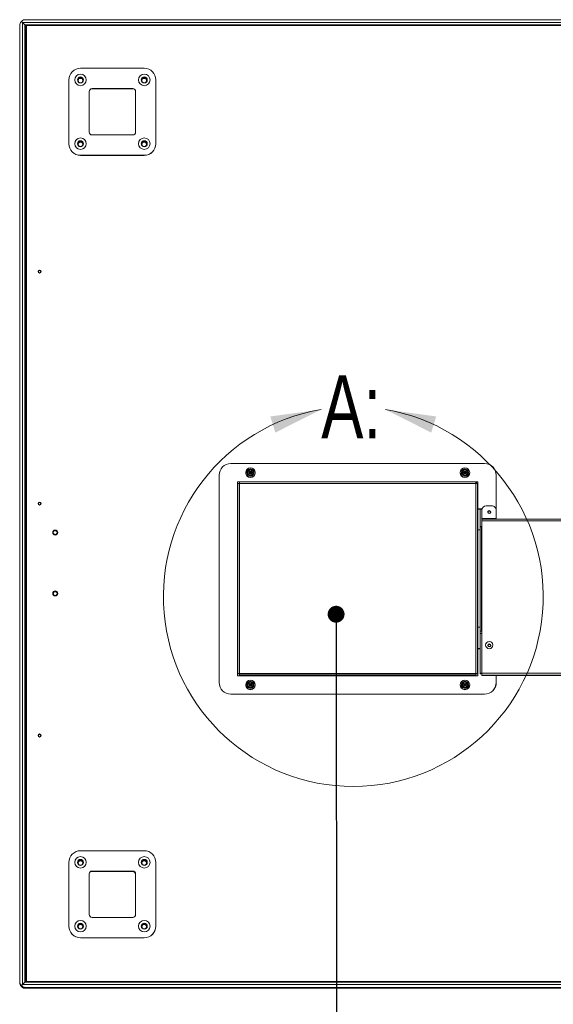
# Model space of a CAD drawing. Header units: millimetres. Extents: x 13 to 419, y 7 to 273.
# Tile 7 of 11: x 233 to 275, y 58 to 135. Entities that reach past the tile are written whole.
import ezdxf

# ---------------------------------------------------------------- set-up
doc = ezdxf.new("R2010")
doc.units = ezdxf.units.MM
doc.styles.add('SLDTEXTSTYLE1', font='TXT', dxfattribs={"width": 0.75})
doc.dimstyles.new('SLDDIMSTYLE0', dxfattribs={"dimtxt": 0, "dimasz": 1.3208, "dimexe": 0, "dimexo": 0.0625, "dimgap": 0, "dimtad": 0, "dimtih": 1, "dimtoh": 1, "dimdec": 0, "dimrnd": 1e-09, "dimzin": 0, "dimdsep": 46, "dimtxsty": 'Standard', "dimblk1": 'DOT', "dimblk2": 'DOT', "dimsah": 1, "dimcen": 0.09, "dimadec": 0, "dimazin": 0, "dimtfac": 1.3208, "dimtdec": 0, "dimtofl": 0, "dimtmove": 0, "dimatfit": 3, "dimldrblk": 'DOT', "dimfxl": 1, "dimfrac": 2, "dimtolj": 1, "dimtzin": 0, "dimarcsym": 0})

# ---------------------------------------------------------------- blocks, each defined once
blk = doc.blocks.new('_DOT')
at = {"color": 0, "linetype": 'ByBlock', "lineweight": -2}
blk.add_line((-0.5, 0), (-1, 0), dxfattribs=at)
at = {"color": 0, "linetype": 'ByBlock', "const_width": 0.5}
blk.add_lwpolyline([(-0.25, 0, 1), (0.25, 0, 1)], format="xyb", close=True, dxfattribs=at)

msp = doc.modelspace()

# ---------------------------------------------------------------- linework, layer by layer
at = {"color": 7, "linetype": 'Continuous', "lineweight": 0}
for p, q in [((233.623, 134.861), (233.623, 134.851)), ((364.093, 134.989), (233.937, 134.989)), ((233.483, 59.749), (233.483, 134.535)), ((233.71, 134.767), (233.88, 134.597)), ((364.32, 134.767), (233.71, 134.767)), ((233.71, 134.767), (233.71, 59.528)), ((233.88, 134.597), (364.15, 134.597)), ((233.88, 59.698), (233.88, 134.597)), ((364.093, 134.539), (233.936, 134.539)), ((233.936, 134.539), (233.936, 59.753)), ((233.936, 134.538), (364.093, 134.538)), ((233.936, 134.538), (364.093, 134.538)), ((234.009, 134.465), (233.936, 134.536)), ((233.936, 134.536), (234.009, 134.46)), ((234.009, 59.753), (234.009, 134.538)), ((238.236, 131.185), (243.226, 131.185)), ((237.329, 130.278), (237.329, 125.291)), ((238.308, 130.394), (238.164, 130.394)), ((238.269, 130.406), (238.204, 130.406)), ((243.298, 130.394), (243.153, 130.394)), ((243.258, 130.406), (243.193, 130.406)), ((244.133, 125.291), (244.133, 130.278)), ((242.318, 129.598), (239.143, 129.598)), ((239.143, 129.598), (239.143, 129.593)), ((242.318, 129.593), (239.143, 129.593)), ((242.318, 129.593), (242.318, 129.598)), ((238.917, 129.372), (238.917, 126.197)), ((242.545, 126.197), (242.545, 129.372)), ((239.143, 125.971), (242.318, 125.971)), ((237.329, 125.285), (237.329, 125.291)), ((244.133, 125.291), (244.133, 125.285)), ((238.236, 124.384), (238.236, 124.378)), ((238.236, 124.384), (243.226, 124.384)), ((238.236, 124.378), (243.226, 124.378)), ((243.226, 124.378), (243.226, 124.384)), ((234.93, 115.286), (234.93, 115.286)), ((235.124, 115.298), (235.126, 115.284)), ((235.141, 115.31), (235.144, 115.286)), ((235.144, 115.286), (235.144, 115.286)), ((269.843, 100.271), (249.989, 100.271)), ((249.082, 99.364), (249.082, 83.143)), ((251.157, 99.568), (251.157, 99.562)), ((251.157, 99.56), (251.157, 99.558)), ((251.157, 99.558), (251.157, 99.557)), ((251.478, 99.587), (251.414, 99.585)), ((251.414, 99.585), (251.416, 99.548)), ((251.414, 99.582), (251.478, 99.584)), ((251.416, 99.548), (251.48, 99.551)), ((251.478, 99.587), (251.478, 99.584)), ((251.539, 99.682), (251.502, 99.68)), ((251.502, 99.68), (251.505, 99.616)), ((251.539, 99.679), (251.502, 99.677)), ((251.505, 99.612), (251.505, 99.615)), ((251.509, 99.524), (251.511, 99.46)), ((251.511, 99.46), (251.548, 99.461)), ((251.542, 99.618), (251.539, 99.682)), ((251.539, 99.682), (251.539, 99.679)), ((251.539, 99.679), (251.542, 99.615)), ((251.542, 99.618), (251.542, 99.615)), ((251.545, 99.527), (251.545, 99.524)), ((251.548, 99.461), (251.545, 99.526)), ((251.545, 99.523), (251.545, 99.526)), ((251.545, 99.524), (251.545, 99.523)), ((251.545, 99.523), (251.548, 99.461)), ((251.635, 99.594), (251.57, 99.591)), ((251.57, 99.588), (251.57, 99.591)), ((251.57, 99.588), (251.635, 99.591)), ((251.572, 99.554), (251.636, 99.557)), ((251.636, 99.557), (251.635, 99.594)), ((251.635, 99.591), (251.635, 99.594)), ((251.636, 99.557), (251.635, 99.591)), ((251.893, 99.562), (251.893, 99.568)), ((251.893, 99.558), (251.893, 99.56)), ((251.893, 99.557), (251.893, 99.558)), ((267.939, 99.568), (267.939, 99.562)), ((267.939, 99.56), (267.939, 99.558)), ((267.939, 99.558), (267.939, 99.557)), ((268.261, 99.587), (268.196, 99.585)), ((268.196, 99.585), (268.198, 99.548)), ((268.196, 99.582), (268.261, 99.584)), ((268.198, 99.548), (268.262, 99.551)), ((268.261, 99.587), (268.261, 99.584)), ((268.321, 99.682), (268.284, 99.68)), ((268.284, 99.68), (268.287, 99.616)), ((268.321, 99.679), (268.284, 99.677)), ((268.287, 99.612), (268.287, 99.615)), ((268.291, 99.524), (268.294, 99.46)), ((268.294, 99.46), (268.33, 99.461)), ((268.324, 99.618), (268.321, 99.682)), ((268.321, 99.682), (268.321, 99.679)), ((268.321, 99.679), (268.324, 99.615)), ((268.324, 99.618), (268.324, 99.615)), ((268.328, 99.527), (268.328, 99.524)), ((268.33, 99.461), (268.328, 99.526)), ((268.328, 99.523), (268.328, 99.526)), ((268.328, 99.524), (268.328, 99.523)), ((268.328, 99.523), (268.33, 99.461)), ((268.417, 99.594), (268.352, 99.591)), ((268.352, 99.588), (268.352, 99.591)), ((268.352, 99.588), (268.417, 99.591)), ((268.354, 99.554), (268.418, 99.557)), ((268.418, 99.557), (268.417, 99.594)), ((268.417, 99.591), (268.417, 99.594)), ((268.418, 99.557), (268.417, 99.591)), ((268.675, 99.562), (268.675, 99.568)), ((268.675, 99.558), (268.675, 99.56)), ((268.675, 99.557), (268.675, 99.558)), ((270.75, 96.627), (270.75, 99.364)), ((269.322, 98.842), (250.511, 98.842)), ((250.511, 98.842), (250.511, 83.664)), ((250.672, 98.838), (250.511, 98.838)), ((250.553, 98.711), (250.553, 83.856)), ((250.672, 98.838), (250.672, 98.83)), ((269.16, 98.83), (250.672, 98.83)), ((250.672, 98.714), (250.672, 98.83)), ((250.672, 98.714), (250.672, 83.859)), ((269.16, 98.714), (250.672, 98.714)), ((269.16, 98.83), (269.16, 98.838)), ((269.322, 98.838), (269.16, 98.838)), ((269.16, 98.83), (269.16, 98.714)), ((269.16, 83.859), (269.16, 98.714)), ((269.279, 83.856), (269.279, 98.711)), ((269.322, 96.73), (269.322, 98.842)), ((234.93, 97.141), (234.93, 97.141)), ((235.124, 97.153), (235.126, 97.136)), ((235.141, 97.165), (235.144, 97.141)), ((235.144, 97.141), (235.144, 97.141)), ((269.631, 96.73), (269.322, 96.73)), ((269.322, 96.73), (269.322, 96.726)), ((269.505, 96.698), (269.322, 96.698)), ((269.322, 95.091), (269.322, 96.698)), ((269.334, 96.726), (269.629, 96.726)), ((269.505, 96.698), (269.505, 95.091)), ((269.612, 95.964), (269.612, 96.617)), ((269.969, 96.974), (270.393, 96.974)), ((270.75, 96.617), (270.75, 95.964)), ((270.75, 95.964), (269.612, 95.964)), ((269.612, 95.964), (269.612, 95.932)), ((289.426, 95.932), (269.612, 95.932)), ((269.612, 95.803), (269.612, 95.932)), ((269.612, 95.803), (269.612, 86.979)), ((289.416, 95.803), (269.612, 95.803)), ((270.75, 95.932), (270.75, 95.964)), ((236.085, 94.871), (236.085, 94.871)), ((236.442, 94.871), (236.442, 94.871)), ((269.505, 95.091), (269.322, 95.091)), ((269.322, 87.47), (269.322, 95.091)), ((269.505, 87.47), (269.505, 95.091)), ((269.586, 95.22), (269.586, 95.33)), ((269.586, 95.22), (269.586, 87.278)), ((236.085, 90.11), (236.085, 90.11)), ((236.442, 90.11), (236.442, 90.11)), ((269.322, 87.47), (269.505, 87.47)), ((269.322, 85.816), (269.322, 87.47)), ((269.505, 87.47), (269.505, 86.977)), ((269.586, 87.277), (269.586, 87.278)), ((269.586, 87.173), (269.586, 87.277)), ((269.481, 83.862), (269.481, 86.976)), ((269.612, 86.979), (269.612, 83.865)), ((269.481, 85.816), (269.322, 85.816)), ((269.322, 83.664), (269.322, 85.776)), ((269.322, 85.776), (269.481, 85.776)), ((250.511, 83.664), (269.322, 83.664)), ((250.553, 83.823), (250.553, 83.856)), ((250.618, 83.823), (250.618, 83.856)), ((250.672, 83.737), (250.672, 83.859)), ((250.672, 83.859), (269.16, 83.859)), ((269.16, 83.737), (250.672, 83.737)), ((250.672, 83.703), (250.672, 83.737)), ((269.16, 83.703), (250.672, 83.703)), ((250.672, 83.703), (250.672, 83.664)), ((269.16, 83.859), (269.16, 83.737)), ((269.16, 83.737), (269.16, 83.703)), ((269.16, 83.664), (269.16, 83.703)), ((269.279, 83.856), (269.214, 83.856)), ((269.214, 83.856), (269.214, 83.823)), ((269.214, 83.823), (269.279, 83.823)), ((269.279, 83.856), (269.279, 83.823)), ((269.551, 83.862), (269.481, 83.862)), ((269.481, 83.862), (269.481, 83.835)), ((269.481, 83.835), (269.551, 83.835)), ((269.551, 83.862), (269.551, 83.835)), ((308.285, 83.865), (269.612, 83.865)), ((269.612, 83.865), (269.612, 83.731)), ((308.333, 83.731), (269.612, 83.731)), ((269.612, 83.731), (269.612, 83.704)), ((269.612, 83.704), (292.796, 83.704)), ((292.796, 83.704), (269.612, 83.704)), ((269.612, 83.704), (269.612, 83.704)), ((270.75, 83.143), (270.75, 83.704)), ((249.082, 83.139), (249.082, 83.143)), ((251.157, 82.962), (251.157, 82.956)), ((251.157, 82.954), (251.157, 82.952)), ((251.157, 82.952), (251.157, 82.95)), ((251.478, 82.981), (251.414, 82.978)), ((251.414, 82.978), (251.416, 82.942)), ((251.414, 82.975), (251.478, 82.978)), ((251.416, 82.942), (251.48, 82.944)), ((251.478, 82.981), (251.478, 82.978)), ((251.539, 83.076), (251.502, 83.074)), ((251.502, 83.074), (251.505, 83.01)), ((251.539, 83.073), (251.502, 83.071)), ((251.505, 83.006), (251.505, 83.009)), ((251.509, 82.918), (251.511, 82.854)), ((251.511, 82.854), (251.548, 82.855)), ((251.542, 83.011), (251.539, 83.076)), ((251.539, 83.076), (251.539, 83.073)), ((251.539, 83.073), (251.542, 83.008)), ((251.542, 83.011), (251.542, 83.008)), ((251.545, 82.921), (251.545, 82.918)), ((251.548, 82.855), (251.545, 82.919)), ((251.545, 82.917), (251.545, 82.919)), ((251.545, 82.918), (251.545, 82.917)), ((251.545, 82.917), (251.548, 82.855)), ((251.635, 82.988), (251.57, 82.985)), ((251.57, 82.982), (251.57, 82.985)), ((251.57, 82.982), (251.635, 82.985)), ((251.572, 82.948), (251.636, 82.951)), ((251.636, 82.951), (251.635, 82.988)), ((251.635, 82.985), (251.635, 82.988)), ((251.636, 82.951), (251.635, 82.985)), ((251.893, 82.956), (251.893, 82.962)), ((251.893, 82.952), (251.893, 82.954)), ((251.893, 82.95), (251.893, 82.952)), ((267.939, 82.962), (267.939, 82.956)), ((267.939, 82.954), (267.939, 82.952)), ((267.939, 82.952), (267.939, 82.95)), ((268.261, 82.981), (268.196, 82.978)), ((268.196, 82.978), (268.198, 82.942)), ((268.196, 82.975), (268.261, 82.978)), ((268.198, 82.942), (268.262, 82.944)), ((268.261, 82.981), (268.261, 82.978)), ((268.321, 83.076), (268.284, 83.074)), ((268.284, 83.074), (268.287, 83.01)), ((268.321, 83.073), (268.284, 83.071)), ((268.287, 83.006), (268.287, 83.009)), ((268.291, 82.918), (268.294, 82.854)), ((268.294, 82.854), (268.33, 82.855)), ((268.324, 83.011), (268.321, 83.076)), ((268.321, 83.076), (268.321, 83.073)), ((268.321, 83.073), (268.324, 83.008)), ((268.324, 83.011), (268.324, 83.008)), ((268.328, 82.921), (268.328, 82.918)), ((268.33, 82.855), (268.328, 82.919)), ((268.328, 82.917), (268.328, 82.919)), ((268.328, 82.918), (268.328, 82.917)), ((268.328, 82.917), (268.33, 82.855)), ((268.417, 82.988), (268.352, 82.985)), ((268.352, 82.982), (268.352, 82.985)), ((268.352, 82.982), (268.417, 82.985)), ((268.354, 82.948), (268.418, 82.951)), ((268.418, 82.951), (268.417, 82.988)), ((268.417, 82.985), (268.417, 82.988)), ((268.418, 82.951), (268.417, 82.985)), ((268.675, 82.956), (268.675, 82.962)), ((268.675, 82.952), (268.675, 82.954)), ((268.675, 82.95), (268.675, 82.952)), ((270.75, 83.143), (270.75, 83.139)), ((249.989, 82.236), (249.989, 82.232)), ((249.989, 82.236), (269.843, 82.236)), ((249.989, 82.232), (269.843, 82.232)), ((269.843, 82.232), (269.843, 82.236)), ((234.93, 78.995), (234.93, 78.995)), ((235.124, 79.007), (235.126, 78.987)), ((235.141, 79.019), (235.144, 78.995)), ((235.144, 78.995), (235.144, 78.995)), ((238.236, 69.984), (243.226, 69.984)), ((237.329, 69.077), (237.329, 64.089)), ((244.133, 64.089), (244.133, 69.077)), ((238.917, 68.17), (238.917, 64.996)), ((239.019, 68.355), (242.318, 68.355)), ((242.321, 68.358), (239.027, 68.36)), ((242.321, 68.359), (239.03, 68.361)), ((242.318, 68.397), (239.143, 68.397)), ((239.143, 68.397), (239.143, 68.392)), ((242.318, 68.392), (239.143, 68.392)), ((242.318, 68.392), (242.318, 68.397)), ((242.321, 68.358), (242.321, 68.359)), ((242.545, 64.996), (242.545, 68.17)), ((239.143, 64.769), (242.318, 64.769)), ((237.329, 64.084), (237.329, 64.089)), ((244.133, 64.089), (244.133, 64.084)), ((238.236, 63.182), (243.226, 63.182)), ((238.236, 63.182), (238.236, 63.177)), ((238.236, 63.177), (243.226, 63.177)), ((243.226, 63.177), (243.226, 63.182)), ((233.483, 59.68), (233.483, 59.749)), ((233.603, 59.368), (233.603, 59.447)), ((233.623, 59.434), (233.623, 59.355)), ((233.629, 59.42), (233.629, 59.342)), ((233.71, 59.528), (233.88, 59.698)), ((233.71, 59.528), (364.32, 59.528)), ((364.15, 59.698), (233.88, 59.698)), ((364.093, 59.753), (233.936, 59.753)), ((234.009, 59.825), (233.94, 59.753)), ((233.94, 59.753), (234.009, 59.82)), ((364.093, 59.296), (233.936, 59.296)), ((233.936, 59.227), (233.936, 59.296)), ((233.936, 59.227), (364.093, 59.227)), ((233.937, 59.227), (364.093, 59.227))]:
    msp.add_line(p, q, dxfattribs=at)
at = {"color": 8, "linetype": 'Continuous', "lineweight": 0}
for p, q in [((269.334, 96.698), (269.334, 96.726)), ((269.334, 85.776), (269.334, 85.814)), ((242.318, 68.349), (242.318, 68.355))]:
    msp.add_line(p, q, dxfattribs=at)
at = {"color": 7, "linetype": 'Continuous', "lineweight": 0, "flags": 128}
for points in [[(269.183, 98.838), (269.219, 98.765), (269.253, 98.713)], [(236.114, 90.207), (236.088, 90.143), (236.085, 90.11)], [(236.138, 90.187), (236.116, 90.132), (236.113, 90.105)]]:
    msp.add_lwpolyline(points, dxfattribs=at)
at = {"color": 7, "linetype": 'Continuous', "lineweight": 0}
for centre, radius in [((238.236, 130.278), 0.45), ((238.236, 130.274), 0.236), ((238.236, 130.273), 0.229), ((238.236, 130.236), 0.179), ((243.226, 130.278), 0.45), ((243.226, 130.274), 0.236), ((243.226, 130.273), 0.229), ((243.226, 130.236), 0.179), ((238.236, 125.291), 0.45), ((243.226, 125.291), 0.45), ((238.236, 125.286), 0.236), ((238.236, 125.285), 0.229), ((238.236, 125.248), 0.179), ((243.226, 125.286), 0.236), ((243.226, 125.285), 0.229), ((243.226, 125.248), 0.179), ((235.037, 115.29), 0.118), ((235.037, 115.286), 0.107), ((235.037, 115.286), 0.0893), ((251.525, 99.568), 0.368), ((251.438, 99.476), 0.0147), ((268.307, 99.568), 0.368), ((268.22, 99.476), 0.0147), ((235.037, 97.144), 0.118), ((235.037, 97.141), 0.107), ((235.037, 97.14), 0.0893), ((270.206, 96.469), 0.118), ((270.206, 96.468), 0.107), ((270.206, 96.467), 0.0878), ((236.263, 94.877), 0.196), ((236.263, 94.871), 0.179), ((236.263, 94.871), 0.15), ((236.263, 90.116), 0.196), ((236.263, 90.11), 0.179), ((236.263, 90.109), 0.15), ((270.206, 86.072), 0.286), ((270.206, 86.04), 0.118), ((270.206, 86.038), 0.107), ((270.206, 86.038), 0.0878), ((251.525, 82.962), 0.368), ((268.307, 82.962), 0.368), ((251.438, 82.87), 0.0147), ((268.22, 82.87), 0.0147), ((235.037, 78.999), 0.118), ((235.037, 78.995), 0.107), ((235.037, 78.995), 0.0893), ((238.236, 69.077), 0.45), ((243.226, 69.077), 0.45), ((238.236, 69.072), 0.236), ((238.236, 69.072), 0.229), ((238.236, 69.035), 0.179), ((243.226, 69.072), 0.236), ((243.226, 69.072), 0.229), ((243.226, 69.035), 0.179), ((238.236, 64.089), 0.45), ((238.236, 64.084), 0.236), ((238.236, 64.084), 0.229), ((238.236, 64.047), 0.179), ((243.226, 64.089), 0.45), ((243.226, 64.084), 0.236), ((243.226, 64.084), 0.229), ((243.226, 64.047), 0.179)]:
    msp.add_circle(centre, radius, dxfattribs=at)
for centre, radius, start, end in [((238.236, 130.278), 0.907, 89.9918, 179.99261), ((243.226, 130.278), 0.907, 0.00786, 90.00774), ((238.236, 130.273), 0.236, 0.0105, 179.9895), ((238.236, 130.239), 0.229, 4.34548, 175.65452), ((238.236, 130.239), 0.229, 4.34015, 175.65985), ((238.236, 130.237), 0.229, 4.53754, 175.46246), ((238.236, 130.231), 0.179, 0.01055, 179.98945), ((243.226, 130.273), 0.236, 0.01021, 179.98979), ((243.226, 130.239), 0.229, 4.34474, 175.65526), ((243.226, 130.239), 0.229, 4.33782, 175.66326), ((243.226, 130.237), 0.229, 4.52929, 175.47071), ((243.226, 130.231), 0.179, 0.01028, 179.98972), ((239.143, 129.372), 0.227, 89.99122, 179.99264), ((239.143, 129.366), 0.227, 89.99122, 179.99264), ((242.318, 129.372), 0.227, 0.00566, 90.0094), ((242.318, 129.366), 0.227, 0.00566, 90.0094), ((239.143, 126.197), 0.227, 180.00905, 270.00709), ((242.318, 126.197), 0.227, 269.9923, 359.99264), ((238.236, 125.291), 0.907, 180.00817, 270.00743), ((238.236, 125.285), 0.907, 180.00739, 270.0082), ((238.236, 125.285), 0.236, 0.0105, 179.9895), ((238.236, 125.251), 0.229, 4.34506, 175.65494), ((238.236, 125.251), 0.229, 4.35048, 175.64952), ((238.236, 125.249), 0.229, 4.54076, 175.45924), ((238.236, 125.243), 0.179, 0.01055, 179.98945), ((243.226, 125.285), 0.236, 0.01021, 179.98979), ((243.226, 125.251), 0.229, 4.34432, 175.65568), ((243.226, 125.251), 0.229, 4.34107, 175.65893), ((243.226, 125.249), 0.229, 4.54086, 175.45914), ((243.226, 125.243), 0.179, 0.01028, 179.98972), ((243.226, 125.291), 0.907, 269.9918, 359.99261), ((243.226, 125.285), 0.907, 269.99243, 359.99197), ((235.037, 115.288), 0.118, 0.01272, 179.98728), ((235.037, 115.286), 0.107, 13.02865, 179.98753), ((235.037, 115.278), 0.0893, 13.02892, 176.05725), ((259.573, 89.864), 14.852, 99.7301, 80.2851), ((249.989, 99.364), 0.907, 89.99177, 179.9929), ((269.843, 99.364), 0.907, 0.00795, 90.00751), ((251.525, 99.562), 0.368, 180.00334, 272.4527), ((251.525, 99.561), 0.368, 180.01103, 359.98897), ((251.525, 99.558), 0.368, 180.01092, 359.98908), ((251.525, 99.558), 0.368, 180.01103, 359.98897), ((251.525, 99.557), 0.368, 180.01103, 359.98897), ((251.525, 99.571), 0.274, 92.43064, 272.45302), ((251.525, 99.571), 0.236, 92.42965, 272.45379), ((251.525, 99.571), 0.199, 92.42894, 272.45417), ((251.477, 99.615), 0.0276, 272.43856, 2.4353), ((251.477, 99.612), 0.0276, 272.42734, 359.99503), ((251.481, 99.523), 0.0276, 2.44459, 92.45154), ((251.525, 99.571), 0.274, 272.43042, 92.45324), ((251.525, 99.571), 0.236, 272.42966, 92.45378), ((251.525, 99.571), 0.199, 272.42873, 92.45438), ((251.525, 99.562), 0.368, 272.43234, 359.99304), ((251.569, 99.619), 0.0276, 182.4398, 272.45173), ((251.569, 99.616), 0.0276, 182.44883, 272.4427), ((251.573, 99.527), 0.0276, 92.4256, 182.44403), ((268.307, 99.562), 0.368, 180.00662, 272.45005), ((268.307, 99.561), 0.368, 180.01146, 359.98854), ((268.307, 99.558), 0.368, 180.01135, 359.98865), ((268.307, 99.558), 0.368, 180.01146, 359.98854), ((268.307, 99.557), 0.368, 180.01146, 359.98854), ((268.307, 99.571), 0.274, 92.43078, 272.45243), ((268.307, 99.571), 0.236, 92.42947, 272.45397), ((268.307, 99.571), 0.199, 92.42873, 272.45438), ((268.259, 99.615), 0.0276, 272.44059, 2.43327), ((268.259, 99.612), 0.0276, 272.42939, 359.99298), ((268.263, 99.523), 0.0276, 2.45301, 92.44313), ((268.307, 99.571), 0.274, 272.4304, 92.4528), ((268.307, 99.571), 0.236, 272.42982, 92.45362), ((268.307, 99.571), 0.199, 272.42873, 92.45438), ((268.307, 99.562), 0.368, 272.43312, 359.9926), ((268.351, 99.619), 0.0276, 182.45005, 272.44571), ((268.351, 99.616), 0.0276, 182.45909, 272.43667), ((268.355, 99.527), 0.0276, 92.42938, 182.43564), ((250.518, 99.169), 0.492, 269.2173, 274.12724), ((250.642, 97.43), 1.285, 88.67021, 93.9939), ((269.19, 97.429), 1.285, 86.00639, 91.3295), ((269.311, 99.036), 0.36, 264.9674, 271.68789), ((235.037, 97.142), 0.118, 0.01272, 179.98728), ((235.037, 97.141), 0.107, 13.02826, 179.98565), ((235.037, 97.133), 0.0893, 13.02791, 177.47303), ((269.593, 97.699), 1.004, 264.94544, 271.56462), ((269.969, 96.617), 0.357, 89.99265, 179.99198), ((270.206, 96.468), 0.118, 89.99209, 179.99239), ((270.206, 96.464), 0.0878, 0.01101, 179.98899), ((270.206, 96.468), 0.118, 0.00761, 90.00791), ((270.393, 96.617), 0.357, 0.00768, 90.00769), ((269.311, 95.904), 0.36, 264.97052, 271.69056), ((269.331, 100.056), 4.513, 269.34177, 269.87682), ((236.263, 94.875), 0.196, 0.01156, 179.98844), ((236.263, 94.871), 0.179, 0.00922, 179.99078), ((236.263, 94.866), 0.15, 0.01037, 179.98963), ((269.589, 96.285), 0.95, 264.90761, 271.38927), ((269.654, 107.975), 12.644, 269.32399, 269.81068), ((269.768, 95.22), 0.181, 149.02844, 179.99736), ((236.263, 90.114), 0.196, 0.01094, 179.98906), ((236.263, 90.11), 0.179, 0.0153, 146.8355), ((236.263, 90.105), 0.15, 0.01636, 146.83446), ((269.601, 88.482), 1.31, 265.79609, 270.49851), ((269.768, 87.278), 0.181, 180.00197, 210.97156), ((269.768, 87.277), 0.181, 180.00197, 210.97156), ((269.315, 87.446), 0.492, 265.87202, 270.78327), ((269.579, 85.561), 1.418, 88.67023, 93.99275), ((270.206, 86.07), 0.286, 0.01165, 179.98835), ((269.467, 87.375), 1.566, 264.67347, 270.50079), ((270.206, 86.039), 0.118, 0.0124, 179.9876), ((270.206, 86.035), 0.0878, 0.01055, 179.98945), ((250.521, 84.182), 0.361, 268.32092, 275.02362), ((250.534, 85.017), 1.197, 268.90861, 274.04136), ((250.642, 82.574), 1.285, 88.67095, 93.99111), ((250.659, 83.271), 0.586, 88.67766, 93.98646), ((251.525, 82.964), 0.274, 92.43064, 272.45302), ((251.525, 82.964), 0.236, 92.43, 272.45342), ((251.525, 82.964), 0.274, 272.43064, 92.45302), ((251.525, 82.964), 0.236, 272.43, 92.45342), ((268.307, 82.964), 0.274, 92.43078, 272.45243), ((268.307, 82.964), 0.236, 92.43247, 179.90876), ((268.307, 82.964), 0.236, 92.42982, 272.4536), ((268.307, 82.964), 0.274, 272.43062, 92.45259), ((268.307, 82.964), 0.236, 272.43016, 92.45325), ((268.307, 82.964), 0.236, 0.09051, 92.44984), ((269.19, 82.573), 1.286, 86.00918, 91.32876), ((269.174, 83.271), 0.586, 86.01392, 91.32185), ((269.299, 85.017), 1.197, 265.95871, 271.09132), ((269.315, 84.316), 0.495, 265.88659, 270.76871), ((269.579, 82.449), 1.417, 88.66874, 93.99423), ((269.597, 83.208), 0.656, 88.67259, 93.99269), ((249.989, 83.143), 0.907, 180.0078, 270.0074), ((249.989, 83.139), 0.907, 180.00702, 270.0083), ((251.525, 82.956), 0.368, 180.00334, 272.4527), ((251.525, 82.954), 0.368, 180.01103, 359.98897), ((251.525, 82.952), 0.368, 180.01092, 359.98908), ((251.525, 82.952), 0.368, 180.01103, 359.98897), ((251.525, 82.951), 0.368, 180.01103, 359.98897), ((251.525, 82.965), 0.199, 92.4293, 272.45378), ((251.477, 83.009), 0.0276, 272.43237, 2.43726), ((251.477, 83.006), 0.0276, 272.42666, 0.00013), ((251.481, 82.917), 0.0276, 2.44459, 92.45154), ((251.525, 82.965), 0.199, 272.42932, 92.45376), ((251.525, 82.956), 0.368, 272.43234, 359.99304), ((251.569, 83.013), 0.0276, 182.44432, 272.44721), ((251.569, 83.01), 0.0276, 182.43995, 272.45619), ((251.573, 82.921), 0.0276, 92.4256, 182.44403), ((268.307, 82.956), 0.368, 180.00662, 272.45005), ((268.307, 82.954), 0.368, 180.01146, 359.98854), ((268.307, 82.952), 0.368, 180.01135, 359.98865), ((268.307, 82.952), 0.368, 180.01146, 359.98854), ((268.307, 82.951), 0.368, 180.01146, 359.98854), ((268.307, 82.965), 0.199, 92.42909, 272.45399), ((268.259, 83.009), 0.0276, 272.4344, 2.43523), ((268.259, 83.006), 0.0276, 272.42871, 359.99808), ((268.263, 82.917), 0.0276, 2.45301, 92.44313), ((268.307, 82.965), 0.199, 272.42932, 92.45376), ((268.307, 82.956), 0.368, 272.43312, 359.9926), ((268.351, 83.013), 0.0276, 182.45457, 272.44119), ((268.351, 83.01), 0.0276, 182.4502, 272.45017), ((268.355, 82.921), 0.0276, 92.42938, 182.43564), ((269.843, 83.143), 0.907, 269.99198, 359.99269), ((269.843, 83.139), 0.907, 269.9924, 359.99213), ((235.037, 78.997), 0.118, 0.01272, 179.98728), ((235.037, 78.995), 0.107, 13.02825, 179.98623), ((235.037, 78.987), 0.0893, 13.02765, 179.987), ((238.236, 69.077), 0.907, 89.99188, 179.99255), ((243.226, 69.077), 0.907, 0.00803, 90.00753), ((238.236, 69.072), 0.236, 0.0108, 179.9892), ((238.236, 69.037), 0.229, 4.34497, 175.65503), ((238.236, 69.029), 0.179, 0.01268, 179.98732), ((243.226, 69.072), 0.236, 0.01051, 179.98949), ((243.226, 69.037), 0.229, 4.34423, 175.65577), ((243.226, 69.029), 0.179, 0.00973, 179.99027), ((239.143, 68.17), 0.227, 89.99226, 179.99188), ((239.143, 68.165), 0.227, 89.99226, 179.99194), ((242.318, 68.17), 0.227, 0.00643, 90.00836), ((242.318, 68.165), 0.227, 0.00636, 90.00836), ((242.318, 68.128), 0.227, 0.00657, 90.00816), ((242.321, 68.132), 0.227, 8.96953, 89.97288), ((242.321, 68.131), 0.227, 8.95465, 89.97202), ((239.143, 64.996), 0.227, 180.00816, 270.00767), ((242.318, 64.996), 0.227, 269.99171, 359.99353), ((238.236, 64.089), 0.907, 180.00819, 270.00739), ((238.236, 64.084), 0.907, 180.00747, 270.00811), ((238.236, 64.084), 0.236, 0.01084, 179.98916), ((238.236, 64.049), 0.229, 4.25435, 175.68874), ((238.236, 64.041), 0.179, 0.01258, 179.98742), ((243.226, 64.084), 0.236, 0.01055, 179.98945), ((243.226, 64.049), 0.229, 4.34421, 175.65579), ((243.226, 64.041), 0.179, 0.00962, 179.99038), ((243.226, 64.089), 0.907, 269.99189, 359.99253), ((243.226, 64.084), 0.907, 269.99247, 359.99195)]:
    msp.add_arc(centre, radius, start, end, dxfattribs=at)
for centre, major_axis, start_param, end_param in [((233.71, 134.762), (0.227, -0.227), 1.582419, 1.946902), ((233.71, 134.762), (-0.227, 0.227), 4.724012, 5.088495), ((233.88, 134.596), (0.0567, -0.0567), 0.011623, 1.582419), ((233.88, 134.596), (-0.0567, 0.0567), 3.153216, 4.724012), ((233.71, 59.522), (0.227, 0.227), 1.559173, 1.923656), ((233.88, 59.696), (0.0567, 0.0567), 6.271562, 7.842359)]:
    msp.add_ellipse(centre, major_axis=major_axis, ratio=0.011623, start_param=start_param, end_param=end_param, dxfattribs=at)
for points, knots in [([(233.483, 134.535), (233.483, 134.536), (233.483, 134.559), (233.489, 134.636), (233.522, 134.744), (233.581, 134.819), (233.603, 134.847)], [0, 0, 0, 0, 0.0029048, 0.215716, 0.7102328, 1, 1, 1, 1]), ([(233.629, 134.848), (233.627, 134.849), (233.624, 134.852), (233.618, 134.853), (233.611, 134.853), (233.606, 134.85), (233.603, 134.848), (233.603, 134.847)], [0, 0, 0, 0, 0.209095, 0.417694, 0.638919, 0.87215, 1, 1, 1, 1]), ([(233.629, 134.874), (233.628, 134.872), (233.625, 134.869), (233.623, 134.863), (233.624, 134.856), (233.626, 134.851), (233.628, 134.849), (233.629, 134.848)], [0, 0, 0, 0, 0.223467, 0.446341, 0.680715, 0.910534, 1, 1, 1, 1]), ([(233.629, 134.874), (233.657, 134.895), (233.731, 134.953), (233.837, 134.984), (233.913, 134.989), (233.936, 134.989), (233.936, 134.989)], [0, 0, 0, 0, 0.289766, 0.784275, 0.997091, 1, 1, 1, 1]), ([(251.441, 99.648), (251.44, 99.647), (251.437, 99.644), (251.432, 99.643), (251.428, 99.643), (251.424, 99.644), (251.421, 99.646), (251.418, 99.649), (251.416, 99.652), (251.415, 99.656), (251.416, 99.66), (251.417, 99.664), (251.418, 99.666), (251.419, 99.668)], [0, 0, 0, 0, 0.124495, 0.249228, 0.312282, 0.379616, 0.499325, 0.56229, 0.623384, 0.749724, 0.812121, 0.873066, 1, 1, 1, 1]), ([(251.419, 99.668), (251.42, 99.669), (251.423, 99.671), (251.427, 99.672), (251.431, 99.673), (251.435, 99.672), (251.439, 99.67), (251.442, 99.667), (251.444, 99.663), (251.445, 99.66), (251.445, 99.659)], [0, 0, 0, 0, 0.124954, 0.25004, 0.37356, 0.499987, 0.623558, 0.750058, 0.872865, 1, 1, 1, 1]), ([(251.428, 99.465), (251.427, 99.467), (251.424, 99.47), (251.423, 99.474), (251.423, 99.478), (251.424, 99.482), (251.426, 99.485), (251.429, 99.488), (251.433, 99.49), (251.436, 99.491), (251.44, 99.491), (251.444, 99.49), (251.446, 99.488), (251.448, 99.487)], [0, 0, 0, 0, 0.125358, 0.249315, 0.312278, 0.373325, 0.499558, 0.561871, 0.622773, 0.749702, 0.811572, 0.872256, 1, 1, 1, 1]), ([(251.453, 99.477), (251.453, 99.475), (251.453, 99.472), (251.451, 99.468), (251.448, 99.465), (251.444, 99.463), (251.44, 99.461), (251.436, 99.461), (251.432, 99.463), (251.429, 99.464), (251.428, 99.465)], [0, 0, 0, 0, 0.1249932, 0.2500023, 0.373651, 0.5000971, 0.6236376, 0.7500497, 0.8728367, 1, 1, 1, 1]), ([(251.445, 99.659), (251.445, 99.657), (251.445, 99.653), (251.442, 99.65), (251.441, 99.648)], [0, 0, 0, 0, 0.499977, 1, 1, 1, 1]), ([(251.448, 99.487), (251.449, 99.485), (251.452, 99.482), (251.452, 99.479), (251.453, 99.477)], [0, 0, 0, 0, 0.499899, 1, 1, 1, 1]), ([(251.602, 99.655), (251.601, 99.656), (251.598, 99.659), (251.597, 99.664), (251.598, 99.668), (251.598, 99.672), (251.601, 99.675), (251.603, 99.678), (251.607, 99.68), (251.611, 99.68), (251.614, 99.68), (251.618, 99.679), (251.621, 99.678), (251.622, 99.676)], [0, 0, 0, 0, 0.125356, 0.249282, 0.3123, 0.373308, 0.499556, 0.561908, 0.622793, 0.749739, 0.811616, 0.872296, 1, 1, 1, 1]), ([(251.627, 99.666), (251.627, 99.665), (251.627, 99.662), (251.625, 99.658), (251.622, 99.655), (251.618, 99.652), (251.614, 99.651), (251.61, 99.651), (251.606, 99.652), (251.603, 99.654), (251.602, 99.655)], [0, 0, 0, 0, 0.124986, 0.2499313, 0.3736206, 0.5000594, 0.623575, 0.7499799, 0.8727419, 1, 1, 1, 1]), ([(251.631, 99.474), (251.629, 99.473), (251.626, 99.47), (251.622, 99.469), (251.618, 99.469), (251.614, 99.47), (251.611, 99.472), (251.608, 99.475), (251.606, 99.478), (251.605, 99.482), (251.605, 99.486), (251.606, 99.49), (251.608, 99.492), (251.609, 99.494)], [0, 0, 0, 0, 0.124615, 0.249225, 0.312367, 0.379595, 0.499318, 0.562278, 0.623415, 0.749745, 0.812142, 0.873037, 1, 1, 1, 1]), ([(251.609, 99.494), (251.61, 99.495), (251.612, 99.497), (251.616, 99.498), (251.621, 99.499), (251.625, 99.498), (251.629, 99.496), (251.632, 99.493), (251.634, 99.489), (251.634, 99.486), (251.635, 99.484)], [0, 0, 0, 0, 0.124966, 0.249951, 0.373599, 0.50004, 0.623623, 0.750091, 0.872852, 1, 1, 1, 1]), ([(251.622, 99.676), (251.623, 99.675), (251.626, 99.672), (251.627, 99.668), (251.627, 99.666)], [0, 0, 0, 0, 0.500009, 1, 1, 1, 1]), ([(251.635, 99.484), (251.635, 99.482), (251.634, 99.479), (251.632, 99.475), (251.631, 99.474)], [0, 0, 0, 0, 0.500074, 1, 1, 1, 1]), ([(268.223, 99.648), (268.222, 99.647), (268.219, 99.644), (268.214, 99.643), (268.21, 99.643), (268.206, 99.644), (268.203, 99.646), (268.2, 99.649), (268.198, 99.652), (268.198, 99.656), (268.198, 99.66), (268.199, 99.664), (268.2, 99.666), (268.202, 99.668)], [0, 0, 0, 0, 0.12453, 0.24926, 0.312314, 0.379602, 0.499309, 0.562272, 0.623389, 0.749726, 0.812125, 0.873069, 1, 1, 1, 1]), ([(268.202, 99.668), (268.203, 99.669), (268.205, 99.671), (268.209, 99.672), (268.213, 99.673), (268.217, 99.672), (268.221, 99.67), (268.224, 99.667), (268.227, 99.663), (268.227, 99.66), (268.227, 99.659)], [0, 0, 0, 0, 0.125006, 0.249982, 0.373567, 0.499999, 0.623575, 0.750078, 0.87286, 1, 1, 1, 1]), ([(268.21, 99.465), (268.209, 99.467), (268.206, 99.47), (268.205, 99.474), (268.205, 99.478), (268.206, 99.482), (268.209, 99.485), (268.211, 99.488), (268.215, 99.49), (268.219, 99.491), (268.222, 99.491), (268.226, 99.49), (268.229, 99.488), (268.23, 99.487)], [0, 0, 0, 0, 0.125366, 0.2493193, 0.3122868, 0.3733367, 0.4996018, 0.5618845, 0.6227901, 0.7497279, 0.8115551, 0.8722876, 1, 1, 1, 1]), ([(268.235, 99.477), (268.235, 99.475), (268.235, 99.472), (268.233, 99.468), (268.23, 99.465), (268.226, 99.463), (268.222, 99.461), (268.218, 99.461), (268.214, 99.463), (268.211, 99.464), (268.21, 99.465)], [0, 0, 0, 0, 0.124984, 0.249984, 0.373624, 0.50001, 0.623541, 0.750068, 0.872846, 1, 1, 1, 1]), ([(268.227, 99.659), (268.227, 99.657), (268.227, 99.653), (268.224, 99.65), (268.223, 99.648)], [0, 0, 0, 0, 0.500026, 1, 1, 1, 1]), ([(268.23, 99.487), (268.231, 99.485), (268.234, 99.482), (268.235, 99.479), (268.235, 99.477)], [0, 0, 0, 0, 0.499954, 1, 1, 1, 1]), ([(268.384, 99.655), (268.383, 99.656), (268.381, 99.659), (268.38, 99.664), (268.38, 99.668), (268.381, 99.672), (268.383, 99.675), (268.386, 99.678), (268.389, 99.68), (268.393, 99.68), (268.397, 99.68), (268.4, 99.679), (268.403, 99.678), (268.404, 99.676)], [0, 0, 0, 0, 0.1254, 0.249305, 0.312318, 0.373321, 0.499559, 0.561905, 0.622746, 0.749681, 0.811552, 0.872227, 1, 1, 1, 1]), ([(268.409, 99.666), (268.409, 99.665), (268.409, 99.662), (268.407, 99.658), (268.404, 99.655), (268.401, 99.652), (268.396, 99.651), (268.392, 99.651), (268.388, 99.652), (268.386, 99.654), (268.384, 99.655)], [0, 0, 0, 0, 0.124993, 0.249969, 0.373626, 0.500072, 0.623595, 0.750068, 0.872837, 1, 1, 1, 1]), ([(268.413, 99.474), (268.411, 99.473), (268.409, 99.47), (268.404, 99.469), (268.4, 99.469), (268.396, 99.47), (268.393, 99.472), (268.39, 99.475), (268.388, 99.478), (268.387, 99.482), (268.387, 99.486), (268.388, 99.49), (268.39, 99.492), (268.391, 99.494)], [0, 0, 0, 0, 0.124619, 0.249279, 0.312331, 0.379605, 0.499334, 0.562327, 0.623418, 0.749753, 0.812148, 0.873057, 1, 1, 1, 1]), ([(268.391, 99.494), (268.392, 99.495), (268.394, 99.497), (268.399, 99.498), (268.403, 99.499), (268.407, 99.498), (268.411, 99.496), (268.414, 99.493), (268.416, 99.489), (268.417, 99.486), (268.417, 99.484)], [0, 0, 0, 0, 0.125009, 0.250046, 0.373567, 0.500002, 0.62358, 0.750043, 0.872857, 1, 1, 1, 1]), ([(268.404, 99.676), (268.406, 99.675), (268.408, 99.672), (268.409, 99.668), (268.409, 99.666)], [0, 0, 0, 0, 0.499954, 1, 1, 1, 1]), ([(268.417, 99.484), (268.417, 99.482), (268.416, 99.479), (268.414, 99.475), (268.413, 99.474)], [0, 0, 0, 0, 0.500026, 1, 1, 1, 1]), ([(269.551, 83.835), (269.552, 83.837), (269.554, 83.841), (269.568, 83.846), (269.588, 83.852), (269.604, 83.856), (269.612, 83.858)], [0, 0, 0, 0, 0.250001, 0.500005, 0.750005, 1, 1, 1, 1]), ([(251.441, 83.042), (251.44, 83.04), (251.437, 83.038), (251.432, 83.037), (251.428, 83.037), (251.424, 83.038), (251.421, 83.04), (251.418, 83.043), (251.416, 83.046), (251.415, 83.05), (251.416, 83.054), (251.417, 83.058), (251.418, 83.06), (251.419, 83.062)], [0, 0, 0, 0, 0.124545, 0.249262, 0.312317, 0.379625, 0.499354, 0.562351, 0.623442, 0.749733, 0.812128, 0.873071, 1, 1, 1, 1]), ([(251.419, 83.062), (251.42, 83.063), (251.423, 83.065), (251.427, 83.066), (251.431, 83.067), (251.435, 83.066), (251.439, 83.064), (251.442, 83.061), (251.444, 83.057), (251.445, 83.054), (251.445, 83.052)], [0, 0, 0, 0, 0.124959, 0.250051, 0.373576, 0.500009, 0.623586, 0.750047, 0.872859, 1, 1, 1, 1]), ([(251.428, 82.859), (251.427, 82.86), (251.424, 82.863), (251.423, 82.868), (251.423, 82.872), (251.424, 82.876), (251.426, 82.879), (251.429, 82.882), (251.433, 82.884), (251.436, 82.885), (251.44, 82.884), (251.444, 82.884), (251.446, 82.882), (251.448, 82.881)], [0, 0, 0, 0, 0.125358, 0.249315, 0.312279, 0.373325, 0.499558, 0.561871, 0.622773, 0.749703, 0.811572, 0.872256, 1, 1, 1, 1]), ([(251.453, 82.87), (251.453, 82.869), (251.453, 82.866), (251.451, 82.862), (251.448, 82.859), (251.444, 82.856), (251.44, 82.855), (251.436, 82.855), (251.432, 82.856), (251.429, 82.858), (251.428, 82.859)], [0, 0, 0, 0, 0.124993, 0.250002, 0.373651, 0.500097, 0.623638, 0.75005, 0.872837, 1, 1, 1, 1]), ([(251.445, 83.052), (251.445, 83.05), (251.445, 83.046), (251.442, 83.043), (251.441, 83.042)], [0, 0, 0, 0, 0.499977, 1, 1, 1, 1]), ([(251.448, 82.881), (251.449, 82.879), (251.452, 82.876), (251.452, 82.872), (251.453, 82.87)], [0, 0, 0, 0, 0.499899, 1, 1, 1, 1]), ([(251.602, 83.049), (251.601, 83.05), (251.598, 83.053), (251.597, 83.058), (251.598, 83.062), (251.598, 83.065), (251.601, 83.069), (251.603, 83.071), (251.607, 83.073), (251.611, 83.074), (251.614, 83.074), (251.618, 83.073), (251.621, 83.071), (251.622, 83.07)], [0, 0, 0, 0, 0.125354, 0.249279, 0.312249, 0.373347, 0.499554, 0.561905, 0.622813, 0.749745, 0.81162, 0.872321, 1, 1, 1, 1]), ([(251.627, 83.06), (251.627, 83.059), (251.627, 83.056), (251.625, 83.052), (251.622, 83.048), (251.618, 83.046), (251.614, 83.045), (251.61, 83.045), (251.606, 83.046), (251.603, 83.048), (251.602, 83.049)], [0, 0, 0, 0, 0.125042, 0.250039, 0.373628, 0.500062, 0.62359, 0.74999, 0.872747, 1, 1, 1, 1]), ([(251.631, 82.868), (251.629, 82.866), (251.626, 82.864), (251.622, 82.863), (251.618, 82.863), (251.614, 82.864), (251.611, 82.866), (251.608, 82.869), (251.606, 82.872), (251.605, 82.876), (251.605, 82.88), (251.606, 82.884), (251.608, 82.886), (251.609, 82.888)], [0, 0, 0, 0, 0.124615, 0.249225, 0.312367, 0.379594, 0.499318, 0.562278, 0.623415, 0.749745, 0.812142, 0.873037, 1, 1, 1, 1]), ([(251.609, 82.888), (251.61, 82.888), (251.612, 82.89), (251.616, 82.892), (251.621, 82.892), (251.625, 82.892), (251.629, 82.89), (251.632, 82.886), (251.634, 82.883), (251.634, 82.88), (251.635, 82.878)], [0, 0, 0, 0, 0.124966, 0.249951, 0.373599, 0.500039, 0.623623, 0.750091, 0.872852, 1, 1, 1, 1]), ([(251.622, 83.07), (251.623, 83.069), (251.626, 83.066), (251.627, 83.062), (251.627, 83.06)], [0, 0, 0, 0, 0.499935, 1, 1, 1, 1]), ([(251.635, 82.878), (251.635, 82.876), (251.634, 82.872), (251.632, 82.869), (251.631, 82.868)], [0, 0, 0, 0, 0.500074, 1, 1, 1, 1]), ([(268.223, 83.042), (268.222, 83.04), (268.219, 83.038), (268.214, 83.037), (268.21, 83.037), (268.206, 83.038), (268.203, 83.04), (268.2, 83.043), (268.198, 83.046), (268.198, 83.05), (268.198, 83.054), (268.199, 83.058), (268.2, 83.06), (268.202, 83.062)], [0, 0, 0, 0, 0.124581, 0.249295, 0.312349, 0.37961, 0.499337, 0.562333, 0.623447, 0.749735, 0.812132, 0.873073, 1, 1, 1, 1]), ([(268.202, 83.062), (268.203, 83.063), (268.205, 83.065), (268.209, 83.066), (268.213, 83.067), (268.217, 83.066), (268.221, 83.064), (268.224, 83.061), (268.227, 83.057), (268.227, 83.054), (268.227, 83.052)], [0, 0, 0, 0, 0.125011, 0.249993, 0.373584, 0.500021, 0.623602, 0.750067, 0.872855, 1, 1, 1, 1]), ([(268.21, 82.859), (268.209, 82.86), (268.206, 82.863), (268.205, 82.868), (268.205, 82.872), (268.206, 82.876), (268.209, 82.879), (268.211, 82.882), (268.215, 82.884), (268.219, 82.885), (268.222, 82.884), (268.226, 82.884), (268.229, 82.882), (268.23, 82.881)], [0, 0, 0, 0, 0.125366, 0.249319, 0.312287, 0.373337, 0.499602, 0.561885, 0.62279, 0.749728, 0.811555, 0.872288, 1, 1, 1, 1]), ([(268.235, 82.87), (268.235, 82.869), (268.235, 82.866), (268.233, 82.862), (268.23, 82.859), (268.226, 82.856), (268.222, 82.855), (268.218, 82.855), (268.214, 82.856), (268.211, 82.858), (268.21, 82.859)], [0, 0, 0, 0, 0.124984, 0.249984, 0.373624, 0.50001, 0.623541, 0.750068, 0.872846, 1, 1, 1, 1]), ([(268.227, 83.052), (268.227, 83.05), (268.227, 83.046), (268.224, 83.043), (268.223, 83.042)], [0, 0, 0, 0, 0.500026, 1, 1, 1, 1]), ([(268.23, 82.881), (268.231, 82.879), (268.234, 82.876), (268.235, 82.872), (268.235, 82.87)], [0, 0, 0, 0, 0.499954, 1, 1, 1, 1]), ([(268.384, 83.049), (268.383, 83.05), (268.381, 83.053), (268.38, 83.058), (268.38, 83.062), (268.381, 83.065), (268.383, 83.069), (268.386, 83.071), (268.389, 83.073), (268.393, 83.074), (268.397, 83.074), (268.4, 83.073), (268.403, 83.071), (268.404, 83.07)], [0, 0, 0, 0, 0.1253984, 0.2493021, 0.3122672, 0.3733594, 0.4995562, 0.5619018, 0.6227653, 0.7496873, 0.8115565, 0.8722532, 1, 1, 1, 1]), ([(268.409, 83.06), (268.409, 83.059), (268.409, 83.056), (268.407, 83.052), (268.404, 83.048), (268.401, 83.046), (268.396, 83.045), (268.392, 83.045), (268.388, 83.046), (268.386, 83.048), (268.384, 83.049)], [0, 0, 0, 0, 0.125049, 0.250077, 0.373634, 0.500075, 0.62361, 0.750078, 0.872842, 1, 1, 1, 1]), ([(268.413, 82.868), (268.411, 82.866), (268.409, 82.864), (268.404, 82.863), (268.4, 82.863), (268.396, 82.864), (268.393, 82.866), (268.39, 82.869), (268.388, 82.872), (268.387, 82.876), (268.387, 82.88), (268.388, 82.884), (268.39, 82.886), (268.391, 82.888)], [0, 0, 0, 0, 0.124619, 0.249279, 0.312331, 0.379605, 0.499334, 0.562327, 0.623418, 0.749753, 0.812148, 0.873057, 1, 1, 1, 1]), ([(268.391, 82.888), (268.392, 82.888), (268.394, 82.89), (268.399, 82.892), (268.403, 82.892), (268.407, 82.892), (268.411, 82.89), (268.414, 82.886), (268.416, 82.883), (268.417, 82.88), (268.417, 82.878)], [0, 0, 0, 0, 0.1250089, 0.2500455, 0.3735666, 0.5000016, 0.62358, 0.7500431, 0.8728571, 1, 1, 1, 1]), ([(268.404, 83.07), (268.406, 83.069), (268.408, 83.066), (268.409, 83.062), (268.409, 83.06)], [0, 0, 0, 0, 0.49988, 1, 1, 1, 1]), ([(268.417, 82.878), (268.417, 82.876), (268.416, 82.872), (268.414, 82.869), (268.413, 82.868)], [0, 0, 0, 0, 0.500026, 1, 1, 1, 1]), ([(233.603, 59.447), (233.581, 59.474), (233.522, 59.547), (233.489, 59.652), (233.483, 59.726), (233.483, 59.749), (233.483, 59.749)], [0, 0, 0, 0, 0.289768, 0.784281, 0.997097, 1, 1, 1, 1]), ([(233.483, 59.68), (233.483, 59.68), (233.483, 59.656), (233.489, 59.579), (233.522, 59.471), (233.581, 59.396), (233.603, 59.368)], [0, 0, 0, 0, 0.002904, 0.215718, 0.710232, 1, 1, 1, 1]), ([(233.603, 59.447), (233.604, 59.445), (233.607, 59.443), (233.614, 59.441), (233.621, 59.441), (233.626, 59.444), (233.628, 59.446), (233.629, 59.447)], [0, 0, 0, 0, 0.2234859, 0.4463843, 0.6806478, 0.9105637, 1, 1, 1, 1]), ([(233.623, 59.364), (233.621, 59.363), (233.618, 59.362), (233.611, 59.363), (233.606, 59.365), (233.603, 59.368), (233.603, 59.368)], [0, 0, 0, 0, 0.257613, 0.53965, 0.836937, 1, 1, 1, 1]), ([(233.629, 59.447), (233.627, 59.445), (233.625, 59.442), (233.623, 59.435), (233.624, 59.429), (233.626, 59.424), (233.628, 59.421), (233.629, 59.42)], [0, 0, 0, 0, 0.209116, 0.417689, 0.638938, 0.872118, 1, 1, 1, 1]), ([(233.629, 59.342), (233.628, 59.343), (233.625, 59.347), (233.623, 59.351), (233.624, 59.354), (233.624, 59.355)], [0, 0, 0, 0, 0.4316788, 0.8624741, 1, 1, 1, 1]), ([(233.936, 59.296), (233.936, 59.296), (233.913, 59.296), (233.837, 59.303), (233.731, 59.338), (233.657, 59.398), (233.629, 59.42)], [0, 0, 0, 0, 0.0029098, 0.2157252, 0.7102345, 1, 1, 1, 1]), ([(233.629, 59.342), (233.657, 59.32), (233.731, 59.262), (233.837, 59.231), (233.913, 59.226), (233.936, 59.227), (233.936, 59.227)], [0, 0, 0, 0, 0.289765, 0.784274, 0.99709, 1, 1, 1, 1])]:
    msp.add_open_spline(points, degree=3, knots=knots, dxfattribs=at)
for points in [[(257.063, 104.502), (253.083, 103.952), (253.477, 102.691)], [(262.079, 104.503), (265.665, 102.693), (266.058, 103.954)]]:
    msp.add_solid(points, dxfattribs=at)

# ---------------------------------------------------------------- texts
at = {"color": 7, "linetype": 'Continuous', "lineweight": 0, "insert": (257.063, 107.182), "char_height": 4.9389, "attachment_point": 1, "style": 'SLDTEXTSTYLE1'}
msp.add_mtext('A:', dxfattribs=at)

# ---------------------------------------------------------------- leaders
at = {"color": 7, "linetype": 'Continuous', "lineweight": 0}
msp.add_leader([(258.227, 88.485), (258.267, 48.583), (251.917, 48.583)], dimstyle='SLDDIMSTYLE0', dxfattribs=at)

doc.saveas('drawing.dxf')
